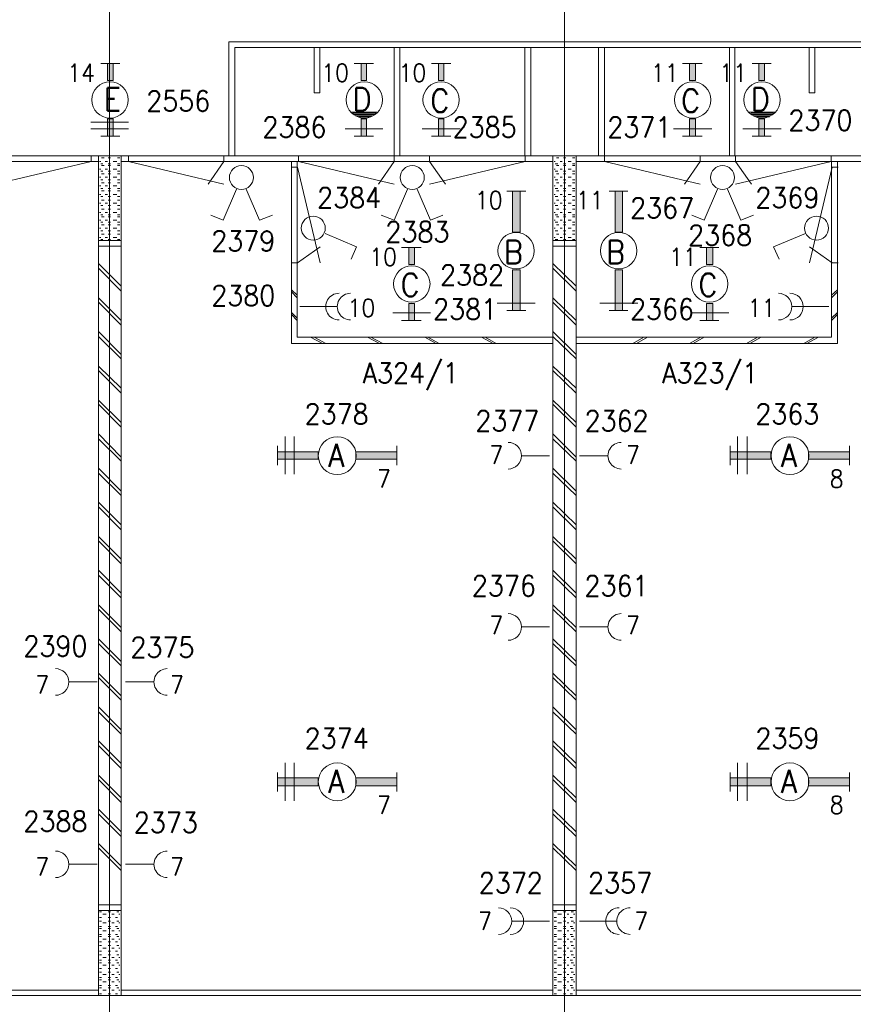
# Model space of a CAD drawing. Header units: metres. Extents: x -119 to 0, y 0 to 84.
# Tile 24 of 53: x -61.39 to -54.07, y 40.44 to 49.1. Entities that reach past the tile are written whole.
import ezdxf
from ezdxf.enums import TextEntityAlignment as Align

# ---------------------------------------------------------------- set-up
doc = ezdxf.new("R2010")
doc.units = ezdxf.units.M
doc.header["$MEASUREMENT"] = 0
doc.layers.add('Level 1', color=1, linetype='Continuous', lineweight=0)
doc.styles.add('Style-STANDARD', font='STANDARD.shx')

# ---------------------------------------------------------------- blocks, each defined once
blk = doc.blocks.new('FCAD15')
at = {"layer": 'Level 1', "color": 1, "linetype": 'Continuous', "lineweight": 0}
blk.add_circle((0, 0), 1, dxfattribs=at)
blk = doc.blocks.new('FCAD16')
at = {"layer": 'Level 1', "color": 1, "linetype": 'Continuous', "lineweight": 0}
blk.add_circle((0, 0), 1, dxfattribs=at)
blk = doc.blocks.new('FCAD17')
at = {"layer": 'Level 1', "color": 1, "linetype": 'Continuous', "lineweight": 0}
blk.add_circle((0, 0), 1, dxfattribs=at)
blk = doc.blocks.new('FCAD18')
at = {"layer": 'Level 1', "color": 1, "linetype": 'Continuous', "lineweight": 0}
blk.add_circle((0, 0), 1, dxfattribs=at)

msp = doc.modelspace()

# ---------------------------------------------------------------- linework, layer by layer
at = {"layer": 'Level 1', "color": 11, "linetype": 'Continuous', "lineweight": 0}
for p, q in [((-60.6001, 62.0781), (-60.6001, 35.362)), ((-56.6041, 62.0781), (-56.6041, 35.362)), ((-106.4536, 47.8994), (-6.9068, 47.8994))]:
    msp.add_line(p, q, dxfattribs=at)
at = {"layer": 'Level 1', "color": 1, "linetype": 'Continuous', "lineweight": 0}
for p, q in [((-59.5514, 47.8994), (-59.5514, 48.9013)), ((-59.5514, 48.9013), (-53.653, 48.9013)), ((-59.5007, 47.8994), (-59.5007, 48.8506)), ((-59.5007, 48.8506), (-53.7076, 48.8506)), ((-58.8029, 48.8506), (-58.8029, 48.453)), ((-58.7522, 48.453), (-58.7522, 48.8506)), ((-58.1011, 47.8994), (-58.1011, 48.8506)), ((-58.0505, 47.8994), (-58.0505, 48.8506)), ((-56.9511, 47.8994), (-56.9511, 48.8506)), ((-56.9004, 47.8994), (-56.9004, 48.8506)), ((-56.304, 47.8994), (-56.304, 48.8506)), ((-56.2533, 47.8994), (-56.2533, 48.8506)), ((-55.1539, 47.8994), (-55.1539, 48.8506)), ((-55.1071, 47.8994), (-55.1071, 48.8506)), ((-54.4561, 48.453), (-54.4561, 48.8506)), ((-54.4054, 48.8506), (-54.4054, 48.453)), ((-60.678, 48.7103), (-60.5104, 48.7103)), ((-58.2805, 48.7103), (-58.452, 48.7103)), ((-57.6021, 48.7103), (-57.7737, 48.7103)), ((-55.3956, 48.7103), (-55.5672, 48.7103)), ((-54.7875, 48.7103), (-54.9551, 48.7103)), ((-58.8029, 48.453), (-58.7522, 48.453)), ((-54.4054, 48.453), (-54.4561, 48.453)), ((-58.2532, 48.2815), (-58.4832, 48.2815)), ((-54.7563, 48.2815), (-54.9863, 48.2815)), ((-60.7638, 48.1957), (-60.4324, 48.1957)), ((-58.261, 48.2737), (-58.4637, 48.2737)), ((-58.2727, 48.262), (-58.452, 48.262)), ((-58.2922, 48.2503), (-58.4403, 48.2503)), ((-58.3039, 48.2425), (-58.413, 48.2425)), ((-54.768, 48.2737), (-54.9629, 48.2737)), ((-54.7758, 48.262), (-54.9551, 48.262)), ((-54.7953, 48.2503), (-54.9473, 48.2503)), ((-54.8031, 48.2425), (-54.9161, 48.2425)), ((-60.7638, 48.1372), (-60.4324, 48.1372)), ((-58.1986, 48.1372), (-58.53, 48.1372)), ((-57.5203, 48.1372), (-57.8555, 48.1372)), ((-55.3099, 48.1372), (-55.6451, 48.1372)), ((-54.7017, 48.1372), (-55.037, 48.1372)), ((-60.678, 48.071), (-60.5104, 48.071)), ((-58.2805, 48.071), (-58.452, 48.071)), ((-57.6021, 48.071), (-57.7737, 48.071)), ((-55.3956, 48.071), (-55.5672, 48.071)), ((-54.7875, 48.071), (-54.9551, 48.071)), ((-64.5909, 47.8989), (-44.5621, 47.8989)), ((-64.4985, 47.8487), (-60.6975, 47.8487)), ((-60.7607, 47.8496), (-61.6007, 47.6496)), ((-60.7607, 47.8996), (-60.7607, 47.8496)), ((-60.6975, 40.5196), (-60.6975, 47.8994)), ((-60.678, 47.8487), (-60.6897, 47.8487)), ((-60.6468, 47.8799), (-60.6702, 47.8799)), ((-60.6195, 47.8487), (-60.639, 47.8487)), ((-60.5923, 47.8799), (-60.6117, 47.8799)), ((-60.5377, 47.8487), (-60.5689, 47.8487)), ((-60.5104, 47.8799), (-60.5299, 47.8799)), ((-60.4987, 40.5196), (-60.4987, 47.8994)), ((-60.4987, 47.8487), (-56.7055, 47.8487)), ((-60.4352, 47.8996), (-60.4352, 47.8496)), ((-60.4352, 47.8496), (-59.5952, 47.6496)), ((-59.5952, 47.8496), (-59.7352, 47.6496)), ((-59.5952, 47.8996), (-59.5952, 47.8496)), ((-59.0017, 46.2504), (-59.0017, 47.8487)), ((-58.951, 46.3049), (-58.951, 47.8487)), ((-58.9392, 47.8996), (-58.9392, 47.8496)), ((-58.9392, 47.8496), (-58.0992, 47.6496)), ((-58.0992, 47.8496), (-58.2392, 47.6496)), ((-58.0992, 47.8996), (-58.0992, 47.8496)), ((-57.7895, 47.8996), (-57.7895, 47.8496)), ((-56.9495, 47.8496), (-57.7895, 47.6496)), ((-57.7895, 47.8496), (-57.6495, 47.6496)), ((-56.9495, 47.8996), (-56.9495, 47.8496)), ((-56.7055, 40.5196), (-56.7055, 47.8994)), ((-56.686, 47.8487), (-56.6938, 47.8487)), ((-56.6548, 47.8799), (-56.6743, 47.8799)), ((-56.6236, 47.8487), (-56.6431, 47.8487)), ((-56.5924, 47.8799), (-56.6119, 47.8799)), ((-56.5457, 47.8487), (-56.573, 47.8487)), ((-56.5145, 47.8799), (-56.534, 47.8799)), ((-56.5028, 40.5196), (-56.5028, 47.8994)), ((-56.5028, 47.8487), (-52.7057, 47.8487)), ((-56.2512, 47.8996), (-56.2512, 47.8496)), ((-56.2512, 47.8496), (-55.4112, 47.6496)), ((-55.4112, 47.8496), (-55.5512, 47.6496)), ((-55.4112, 47.8996), (-55.4112, 47.8496)), ((-55.1015, 47.8996), (-55.1015, 47.8496)), ((-54.2615, 47.8496), (-55.1015, 47.6496)), ((-55.1015, 47.8496), (-54.9615, 47.6496)), ((-54.2615, 47.8996), (-54.2615, 47.8496)), ((-54.2573, 46.3049), (-54.2573, 47.8487)), ((-54.2066, 46.2504), (-54.2066, 47.8487)), ((-60.678, 47.7825), (-60.6897, 47.7825)), ((-60.6585, 47.8292), (-60.678, 47.8292)), ((-60.6585, 47.763), (-60.678, 47.763)), ((-60.6468, 47.8136), (-60.6702, 47.8136)), ((-60.6195, 47.7825), (-60.639, 47.7825)), ((-60.5923, 47.8292), (-60.6117, 47.8292)), ((-60.5923, 47.8136), (-60.6117, 47.8136)), ((-60.5923, 47.763), (-60.6117, 47.763)), ((-60.5377, 47.7825), (-60.5689, 47.7825)), ((-60.5104, 47.8292), (-60.5299, 47.8292)), ((-60.5104, 47.8136), (-60.5299, 47.8136)), ((-60.5104, 47.763), (-60.5299, 47.763)), ((-58.9992, 47.8), (-58.9492, 47.8)), ((-58.9492, 47.8), (-58.7492, 46.96)), ((-56.686, 47.7825), (-56.6938, 47.7825)), ((-56.6626, 47.8292), (-56.686, 47.8292)), ((-56.6626, 47.763), (-56.686, 47.763)), ((-56.6548, 47.8136), (-56.6743, 47.8136)), ((-56.6236, 47.7825), (-56.6431, 47.7825)), ((-56.5924, 47.8292), (-56.6119, 47.8292)), ((-56.5924, 47.8136), (-56.6119, 47.8136)), ((-56.5924, 47.763), (-56.6119, 47.763)), ((-56.5457, 47.7825), (-56.573, 47.7825)), ((-56.5145, 47.8292), (-56.534, 47.8292)), ((-56.5145, 47.8136), (-56.534, 47.8136)), ((-56.5145, 47.763), (-56.534, 47.763)), ((-54.2515, 47.8), (-54.4515, 46.96)), ((-54.2015, 47.8), (-54.2515, 47.8)), ((-60.678, 47.7123), (-60.6897, 47.7123)), ((-60.6585, 47.6889), (-60.678, 47.6889)), ((-60.6468, 47.7396), (-60.6702, 47.7396)), ((-60.6195, 47.7123), (-60.639, 47.7123)), ((-60.5923, 47.7396), (-60.6117, 47.7396)), ((-60.5923, 47.6889), (-60.6117, 47.6889)), ((-60.5377, 47.7123), (-60.5689, 47.7123)), ((-60.5104, 47.7396), (-60.5299, 47.7396)), ((-60.5104, 47.6889), (-60.5299, 47.6889)), ((-56.686, 47.7123), (-56.6938, 47.7123)), ((-56.6626, 47.6889), (-56.686, 47.6889)), ((-56.6548, 47.7396), (-56.6743, 47.7396)), ((-56.6236, 47.7123), (-56.6431, 47.7123)), ((-56.5924, 47.7396), (-56.6119, 47.7396)), ((-56.5924, 47.6889), (-56.6119, 47.6889)), ((-56.5457, 47.7123), (-56.573, 47.7123)), ((-56.5145, 47.7396), (-56.534, 47.7396)), ((-56.5145, 47.6889), (-56.534, 47.6889)), ((-60.678, 47.6343), (-60.6897, 47.6343)), ((-60.6585, 47.6109), (-60.678, 47.6109)), ((-60.6468, 47.6616), (-60.6702, 47.6616)), ((-60.6468, 47.5914), (-60.6702, 47.5914)), ((-60.6195, 47.6343), (-60.639, 47.6343)), ((-60.5923, 47.6616), (-60.6117, 47.6616)), ((-60.5923, 47.6109), (-60.6117, 47.6109)), ((-60.5923, 47.5914), (-60.6117, 47.5914)), ((-60.5377, 47.6343), (-60.5689, 47.6343)), ((-60.5104, 47.6616), (-60.5299, 47.6616)), ((-60.5104, 47.6109), (-60.5299, 47.6109)), ((-60.5104, 47.5914), (-60.5299, 47.5914)), ((-59.4851, 47.607), (-59.6021, 47.3341)), ((-59.3993, 47.607), (-59.2824, 47.3341)), ((-57.9842, 47.607), (-58.1011, 47.3341)), ((-57.8984, 47.607), (-57.7815, 47.3341)), ((-57.1109, 47.5875), (-56.9433, 47.5875)), ((-56.686, 47.6343), (-56.6938, 47.6343)), ((-56.6626, 47.6109), (-56.686, 47.6109)), ((-56.6548, 47.6616), (-56.6743, 47.6616)), ((-56.6548, 47.5914), (-56.6743, 47.5914)), ((-56.6236, 47.6343), (-56.6431, 47.6343)), ((-56.5924, 47.6616), (-56.6119, 47.6616)), ((-56.5924, 47.6109), (-56.6119, 47.6109)), ((-56.5924, 47.5914), (-56.6119, 47.5914)), ((-56.5457, 47.6343), (-56.573, 47.6343)), ((-56.5145, 47.6616), (-56.534, 47.6616)), ((-56.5145, 47.6109), (-56.534, 47.6109)), ((-56.5145, 47.5914), (-56.534, 47.5914)), ((-56.2104, 47.5875), (-56.0467, 47.5875)), ((-55.2592, 47.607), (-55.3761, 47.3341)), ((-55.1734, 47.607), (-55.0565, 47.3341)), ((-60.678, 47.5603), (-60.6897, 47.5603)), ((-60.6585, 47.5408), (-60.678, 47.5408)), ((-60.6468, 47.5096), (-60.6702, 47.5096)), ((-60.6195, 47.5603), (-60.639, 47.5603)), ((-60.5923, 47.5408), (-60.6117, 47.5408)), ((-60.5923, 47.5096), (-60.6117, 47.5096)), ((-60.5377, 47.5603), (-60.5689, 47.5603)), ((-60.5104, 47.5408), (-60.5299, 47.5408)), ((-60.5104, 47.5096), (-60.5299, 47.5096)), ((-56.686, 47.5603), (-56.6938, 47.5603)), ((-56.6626, 47.5408), (-56.686, 47.5408)), ((-56.6548, 47.5096), (-56.6743, 47.5096)), ((-56.6236, 47.5603), (-56.6431, 47.5603)), ((-56.5924, 47.5408), (-56.6119, 47.5408)), ((-56.5924, 47.5096), (-56.6119, 47.5096)), ((-56.5457, 47.5603), (-56.573, 47.5603)), ((-56.5145, 47.5408), (-56.534, 47.5408)), ((-56.5145, 47.5096), (-56.534, 47.5096)), ((-60.678, 47.4823), (-60.6897, 47.4823)), ((-60.6585, 47.4628), (-60.678, 47.4628)), ((-60.6468, 47.4316), (-60.6702, 47.4316)), ((-60.6195, 47.4823), (-60.639, 47.4823)), ((-60.5923, 47.4628), (-60.6117, 47.4628)), ((-60.5923, 47.4316), (-60.6117, 47.4316)), ((-60.5377, 47.4823), (-60.5689, 47.4823)), ((-60.5104, 47.4628), (-60.5299, 47.4628)), ((-60.5104, 47.4316), (-60.5299, 47.4316)), ((-56.686, 47.4823), (-56.6938, 47.4823)), ((-56.6626, 47.4628), (-56.686, 47.4628)), ((-56.6548, 47.4316), (-56.6743, 47.4316)), ((-56.6236, 47.4823), (-56.6431, 47.4823)), ((-56.5924, 47.4628), (-56.6119, 47.4628)), ((-56.5924, 47.4316), (-56.6119, 47.4316)), ((-56.5457, 47.4823), (-56.573, 47.4823)), ((-56.5145, 47.4628), (-56.534, 47.4628)), ((-56.5145, 47.4316), (-56.534, 47.4316)), ((-60.678, 47.4004), (-60.6897, 47.4004)), ((-60.678, 47.3341), (-60.6897, 47.3341)), ((-60.6585, 47.3809), (-60.678, 47.3809)), ((-60.6468, 47.3614), (-60.6702, 47.3614)), ((-60.6195, 47.4004), (-60.639, 47.4004)), ((-60.6195, 47.3341), (-60.639, 47.3341)), ((-60.5923, 47.3809), (-60.6117, 47.3809)), ((-60.5923, 47.3614), (-60.6117, 47.3614)), ((-60.5377, 47.4004), (-60.5689, 47.4004)), ((-60.5377, 47.3341), (-60.5689, 47.3341)), ((-60.5104, 47.3809), (-60.5299, 47.3809)), ((-60.5104, 47.3614), (-60.5299, 47.3614)), ((-59.6021, 47.3341), (-59.7112, 47.377)), ((-59.2824, 47.3341), (-59.1693, 47.377)), ((-58.1011, 47.3341), (-58.2142, 47.377)), ((-57.7815, 47.3341), (-57.6723, 47.377)), ((-56.686, 47.4004), (-56.6938, 47.4004)), ((-56.686, 47.3341), (-56.6938, 47.3341)), ((-56.6626, 47.3809), (-56.686, 47.3809)), ((-56.6548, 47.3614), (-56.6743, 47.3614)), ((-56.6236, 47.4004), (-56.6431, 47.4004)), ((-56.6236, 47.3341), (-56.6431, 47.3341)), ((-56.5924, 47.3809), (-56.6119, 47.3809)), ((-56.5924, 47.3614), (-56.6119, 47.3614)), ((-56.5457, 47.4004), (-56.573, 47.4004)), ((-56.5457, 47.3341), (-56.573, 47.3341)), ((-56.5145, 47.3809), (-56.534, 47.3809)), ((-56.5145, 47.3614), (-56.534, 47.3614)), ((-55.3761, 47.3341), (-55.4853, 47.377)), ((-55.0565, 47.3341), (-54.9434, 47.377)), ((-60.678, 47.264), (-60.6897, 47.264)), ((-60.6585, 47.3146), (-60.678, 47.3146)), ((-60.6585, 47.2406), (-60.678, 47.2406)), ((-60.6468, 47.2913), (-60.6702, 47.2913)), ((-60.6195, 47.264), (-60.639, 47.264)), ((-60.5923, 47.3146), (-60.6117, 47.3146)), ((-60.5923, 47.2913), (-60.6117, 47.2913)), ((-60.5923, 47.2406), (-60.6117, 47.2406)), ((-60.5377, 47.264), (-60.5689, 47.264)), ((-60.5104, 47.3146), (-60.5299, 47.3146)), ((-60.5104, 47.2913), (-60.5299, 47.2913)), ((-60.5104, 47.2406), (-60.5299, 47.2406)), ((-56.686, 47.264), (-56.6938, 47.264)), ((-56.6626, 47.3146), (-56.686, 47.3146)), ((-56.6626, 47.2406), (-56.686, 47.2406)), ((-56.6548, 47.2913), (-56.6743, 47.2913)), ((-56.6236, 47.264), (-56.6431, 47.264)), ((-56.5924, 47.3146), (-56.6119, 47.3146)), ((-56.5924, 47.2913), (-56.6119, 47.2913)), ((-56.5924, 47.2406), (-56.6119, 47.2406)), ((-56.5457, 47.264), (-56.573, 47.264)), ((-56.5145, 47.3146), (-56.534, 47.3146)), ((-56.5145, 47.2913), (-56.534, 47.2913)), ((-56.5145, 47.2406), (-56.534, 47.2406)), ((-60.4987, 47.1548), (-60.6975, 47.1548)), ((-60.678, 47.1821), (-60.6897, 47.1821)), ((-60.6585, 47.1626), (-60.678, 47.1626)), ((-60.6468, 47.2094), (-60.6702, 47.2094)), ((-60.6195, 47.1821), (-60.639, 47.1821)), ((-60.5923, 47.2094), (-60.6117, 47.2094)), ((-60.5923, 47.1626), (-60.6117, 47.1626)), ((-60.5377, 47.1821), (-60.5689, 47.1821)), ((-60.5104, 47.2094), (-60.5299, 47.2094)), ((-60.5104, 47.1626), (-60.5299, 47.1626)), ((-58.7054, 47.2172), (-58.4325, 47.1002)), ((-56.5028, 47.1548), (-56.7055, 47.1548)), ((-56.686, 47.1821), (-56.6938, 47.1821)), ((-56.6626, 47.1626), (-56.686, 47.1626)), ((-56.6548, 47.2094), (-56.6743, 47.2094)), ((-56.6236, 47.1821), (-56.6431, 47.1821)), ((-56.5924, 47.2094), (-56.6119, 47.2094)), ((-56.5924, 47.1626), (-56.6119, 47.1626)), ((-56.5457, 47.1821), (-56.573, 47.1821)), ((-56.5145, 47.2094), (-56.534, 47.2094)), ((-56.5145, 47.1626), (-56.534, 47.1626)), ((-54.4873, 47.2172), (-54.768, 47.1002)), ((-60.4987, 47.1041), (-60.6975, 47.1041)), ((-58.9492, 46.96), (-58.7492, 47.1)), ((-58.4325, 47.1002), (-58.4793, 46.9911)), ((-57.8633, 47.0924), (-58.0349, 47.0924)), ((-56.5028, 47.1041), (-56.7055, 47.1041)), ((-55.2475, 47.0924), (-55.4151, 47.0924)), ((-54.768, 47.1002), (-54.7173, 46.9911)), ((-54.2515, 46.96), (-54.4515, 47.1)), ((-60.4987, 46.7533), (-60.6975, 46.9521)), ((-60.4987, 46.7104), (-60.6975, 46.9131)), ((-58.9992, 46.96), (-58.9492, 46.96)), ((-56.5028, 46.7533), (-56.7055, 46.9521)), ((-56.5028, 46.7104), (-56.7055, 46.9131)), ((-54.2015, 46.96), (-54.2515, 46.96)), ((-58.951, 46.6753), (-59.0017, 46.7221)), ((-54.2573, 46.6753), (-54.2066, 46.7221)), ((-60.4987, 46.4531), (-60.6975, 46.6519)), ((-58.951, 46.6519), (-59.0017, 46.7026)), ((-56.5028, 46.4531), (-56.7055, 46.6519)), ((-54.2573, 46.6519), (-54.2066, 46.7026)), ((-60.4987, 46.4102), (-60.6975, 46.6129)), ((-58.604, 46.5739), (-58.9276, 46.5739)), ((-56.8614, 46.6051), (-57.1967, 46.6051)), ((-56.5028, 46.4102), (-56.7055, 46.6129)), ((-55.9609, 46.6051), (-56.2923, 46.6051)), ((-54.6042, 46.5739), (-54.2807, 46.5739)), ((-58.951, 46.4726), (-59.0017, 46.5233)), ((-58.951, 46.4531), (-59.0017, 46.5038)), ((-57.7815, 46.5194), (-58.1128, 46.5194)), ((-57.1109, 46.5389), (-56.9433, 46.5389)), ((-56.2104, 46.5389), (-56.0467, 46.5389)), ((-55.1617, 46.5194), (-55.4931, 46.5194)), ((-54.2573, 46.4726), (-54.2066, 46.5233)), ((-54.2573, 46.4531), (-54.2066, 46.5038)), ((-57.8633, 46.4531), (-58.0349, 46.4531)), ((-55.2475, 46.4531), (-55.4151, 46.4531)), ((-60.4987, 46.1529), (-60.6975, 46.3556)), ((-60.4987, 46.1139), (-60.6975, 46.3127)), ((-56.7055, 46.3049), (-58.951, 46.3049)), ((-58.7288, 46.2504), (-58.834, 46.3049)), ((-58.7015, 46.2504), (-58.8029, 46.3049)), ((-58.2298, 46.2504), (-58.3351, 46.3049)), ((-58.1986, 46.2504), (-58.3039, 46.3049)), ((-57.7308, 46.2504), (-57.8322, 46.3049)), ((-57.7035, 46.2504), (-57.8049, 46.3049)), ((-57.2318, 46.2504), (-57.3331, 46.3049)), ((-57.2045, 46.2504), (-57.302, 46.3049)), ((-56.5028, 46.1529), (-56.7055, 46.3556)), ((-56.5028, 46.1139), (-56.7055, 46.3127)), ((-56.5028, 46.3049), (-54.2573, 46.3049)), ((-56.0038, 46.2504), (-55.9063, 46.3049)), ((-55.9726, 46.2504), (-55.8751, 46.3049)), ((-55.5048, 46.2504), (-55.4073, 46.3049)), ((-55.4736, 46.2504), (-55.3761, 46.3049)), ((-55.0058, 46.2504), (-54.9083, 46.3049)), ((-54.9746, 46.2504), (-54.8771, 46.3049)), ((-54.5029, 46.2504), (-54.4054, 46.3049)), ((-54.4756, 46.2504), (-54.3742, 46.3049)), ((-56.7055, 46.2504), (-59.0017, 46.2504)), ((-56.5028, 46.2504), (-54.2066, 46.2504)), ((-60.4987, 45.8566), (-60.6975, 46.0515)), ((-56.5028, 45.8566), (-56.7055, 46.0515)), ((-60.4987, 45.8137), (-60.6975, 46.0126)), ((-56.5028, 45.8137), (-56.7055, 46.0126)), ((-60.4987, 45.5564), (-60.6975, 45.7514)), ((-60.4987, 45.5136), (-60.6975, 45.7163)), ((-56.5028, 45.5564), (-56.7055, 45.7514)), ((-56.5028, 45.5136), (-56.7055, 45.7163)), ((-60.4987, 45.2524), (-60.6975, 45.4551)), ((-59.0563, 45.1003), (-59.0563, 45.4317)), ((-58.9783, 45.1003), (-58.9783, 45.4317)), ((-56.5028, 45.2524), (-56.7055, 45.4551)), ((-55.0838, 45.1003), (-55.0838, 45.4317)), ((-54.998, 45.1003), (-54.998, 45.4317)), ((-60.4987, 45.2173), (-60.6975, 45.4122)), ((-59.1264, 45.3498), (-59.1264, 45.1822)), ((-58.0778, 45.3498), (-58.0778, 45.1822)), ((-56.5028, 45.2173), (-56.7055, 45.4122)), ((-55.15, 45.3498), (-55.15, 45.1822)), ((-54.1013, 45.3498), (-54.1013, 45.1822)), ((-56.7367, 45.2641), (-56.9784, 45.2641)), ((-56.4716, 45.2641), (-56.2299, 45.2641)), ((-60.4987, 44.9522), (-60.6975, 45.1549)), ((-60.4987, 44.9132), (-60.6975, 45.112)), ((-56.5028, 44.9522), (-56.7055, 45.1549)), ((-56.5028, 44.9132), (-56.7055, 45.112)), ((-60.4987, 44.6559), (-60.6975, 44.8547)), ((-60.4987, 44.613), (-60.6975, 44.8157)), ((-56.5028, 44.6559), (-56.7055, 44.8547)), ((-56.5028, 44.613), (-56.7055, 44.8157)), ((-60.4987, 44.3557), (-60.6975, 44.5545)), ((-60.4987, 44.3128), (-60.6975, 44.5156)), ((-56.5028, 44.3557), (-56.7055, 44.5545)), ((-56.5028, 44.3128), (-56.7055, 44.5156)), ((-60.4987, 44.0555), (-60.6975, 44.2583)), ((-60.4987, 44.0166), (-60.6975, 44.2154)), ((-56.5028, 44.0555), (-56.7055, 44.2583)), ((-56.5028, 44.0166), (-56.7055, 44.2154)), ((-60.4987, 43.7554), (-60.6975, 43.9542)), ((-56.5028, 43.7554), (-56.7055, 43.9542)), ((-60.4987, 43.7164), (-60.6975, 43.9152)), ((-56.5028, 43.7164), (-56.7055, 43.9152)), ((-56.7367, 43.7593), (-56.9784, 43.7593)), ((-56.4716, 43.7593), (-56.2299, 43.7593)), ((-60.4987, 43.4552), (-60.6975, 43.654)), ((-60.4987, 43.4162), (-60.6975, 43.615)), ((-56.5028, 43.4552), (-56.7055, 43.654)), ((-56.5028, 43.4162), (-56.7055, 43.615)), ((-60.4987, 43.155), (-60.6975, 43.3538)), ((-56.5028, 43.155), (-56.7055, 43.3538)), ((-60.7092, 43.2758), (-60.9548, 43.2758)), ((-60.4987, 43.116), (-60.6975, 43.3148)), ((-60.4597, 43.2758), (-60.2141, 43.2758)), ((-56.5028, 43.116), (-56.7055, 43.3148)), ((-60.4987, 42.8548), (-60.6975, 43.0575)), ((-60.4987, 42.8158), (-60.6975, 43.0146)), ((-56.5028, 42.8548), (-56.7055, 43.0575)), ((-56.5028, 42.8158), (-56.7055, 43.0146)), ((-60.4987, 42.5585), (-60.6975, 42.7574)), ((-56.5028, 42.5585), (-56.7055, 42.7574)), ((-60.4987, 42.5157), (-60.6975, 42.7184)), ((-56.5028, 42.5157), (-56.7055, 42.7184)), ((-59.0563, 42.2311), (-59.0563, 42.5663)), ((-58.9783, 42.2311), (-58.9783, 42.5663)), ((-55.0838, 42.2311), (-55.0838, 42.5663)), ((-54.998, 42.2311), (-54.998, 42.5663)), ((-59.1264, 42.4806), (-59.1264, 42.3129)), ((-58.0778, 42.4806), (-58.0778, 42.3129)), ((-55.15, 42.4806), (-55.15, 42.3129)), ((-54.1013, 42.4806), (-54.1013, 42.3129)), ((-60.4987, 42.2583), (-60.6975, 42.4572)), ((-60.4987, 42.2155), (-60.6975, 42.4182)), ((-56.5028, 42.2583), (-56.7055, 42.4572)), ((-56.5028, 42.2155), (-56.7055, 42.4182)), ((-60.4987, 41.9582), (-60.6975, 42.157)), ((-56.5028, 41.9582), (-56.7055, 42.157)), ((-60.4987, 41.9192), (-60.6975, 42.118)), ((-56.5028, 41.9192), (-56.7055, 42.118)), ((-60.4987, 41.658), (-60.6975, 41.8568)), ((-60.4987, 41.619), (-60.6975, 41.8178)), ((-56.5028, 41.658), (-56.7055, 41.8568)), ((-56.5028, 41.619), (-56.7055, 41.8178)), ((-60.7092, 41.6736), (-60.9548, 41.6736)), ((-60.4597, 41.6736), (-60.2141, 41.6736)), ((-60.6975, 41.3188), (-60.4987, 41.3188)), ((-60.6975, 41.2681), (-60.4987, 41.2681)), ((-56.7055, 41.3188), (-56.5028, 41.3188)), ((-56.7055, 41.2681), (-56.5028, 41.2681)), ((-60.6897, 41.2565), (-60.6702, 41.2565)), ((-60.6897, 41.2058), (-60.6702, 41.2058)), ((-60.6585, 41.237), (-60.6312, 41.237)), ((-60.6117, 41.2565), (-60.5923, 41.2565)), ((-60.6117, 41.2058), (-60.5923, 41.2058)), ((-60.5806, 41.237), (-60.5611, 41.237)), ((-60.5494, 41.2058), (-60.5299, 41.2058)), ((-60.5377, 41.2565), (-60.5182, 41.2565)), ((-60.5182, 41.237), (-60.5104, 41.237)), ((-56.6938, 41.2565), (-56.6743, 41.2565)), ((-56.6938, 41.2058), (-56.6743, 41.2058)), ((-56.6626, 41.237), (-56.6314, 41.237)), ((-56.6119, 41.2565), (-56.5924, 41.2565)), ((-56.6119, 41.2058), (-56.5924, 41.2058)), ((-56.5808, 41.237), (-56.5652, 41.237)), ((-56.5535, 41.2058), (-56.534, 41.2058)), ((-56.5457, 41.2565), (-56.5262, 41.2565)), ((-56.5262, 41.237), (-56.5145, 41.237)), ((-60.6897, 41.1746), (-60.6702, 41.1746)), ((-60.6897, 41.1278), (-60.6702, 41.1278)), ((-60.6897, 41.1083), (-60.6702, 41.1083)), ((-60.6585, 41.159), (-60.6312, 41.159)), ((-60.6117, 41.1746), (-60.5923, 41.1746)), ((-60.6117, 41.1278), (-60.5923, 41.1278)), ((-60.6117, 41.1083), (-60.5923, 41.1083)), ((-60.5806, 41.159), (-60.5611, 41.159)), ((-60.5494, 41.1278), (-60.5299, 41.1278)), ((-60.5377, 41.1746), (-60.5182, 41.1746)), ((-60.5377, 41.1083), (-60.5182, 41.1083)), ((-60.5182, 41.159), (-60.5104, 41.159)), ((-57.0603, 41.1746), (-56.7367, 41.1746)), ((-56.6938, 41.1746), (-56.6743, 41.1746)), ((-56.6938, 41.1278), (-56.6743, 41.1278)), ((-56.6938, 41.1083), (-56.6743, 41.1083)), ((-56.6626, 41.159), (-56.6314, 41.159)), ((-56.6119, 41.1746), (-56.5924, 41.1746)), ((-56.6119, 41.1278), (-56.5924, 41.1278)), ((-56.6119, 41.1083), (-56.5924, 41.1083)), ((-56.5808, 41.159), (-56.5652, 41.159)), ((-56.5535, 41.1278), (-56.534, 41.1278)), ((-56.5457, 41.1746), (-56.5262, 41.1746)), ((-56.5457, 41.1083), (-56.5262, 41.1083)), ((-56.5262, 41.159), (-56.5145, 41.159)), ((-56.148, 41.1746), (-56.4716, 41.1746)), ((-60.6897, 41.0576), (-60.6702, 41.0576)), ((-60.6897, 41.0381), (-60.6702, 41.0381)), ((-60.6585, 41.0888), (-60.6312, 41.0888)), ((-60.6585, 41.0147), (-60.6312, 41.0147)), ((-60.6117, 41.0576), (-60.5923, 41.0576)), ((-60.6117, 41.0381), (-60.5923, 41.0381)), ((-60.5806, 41.0888), (-60.5611, 41.0888)), ((-60.5806, 41.0147), (-60.5611, 41.0147)), ((-60.5494, 41.0576), (-60.5299, 41.0576)), ((-60.5377, 41.0381), (-60.5182, 41.0381)), ((-60.5182, 41.0888), (-60.5104, 41.0888)), ((-60.5182, 41.0147), (-60.5104, 41.0147)), ((-56.6938, 41.0576), (-56.6743, 41.0576)), ((-56.6938, 41.0381), (-56.6743, 41.0381)), ((-56.6626, 41.0888), (-56.6314, 41.0888)), ((-56.6626, 41.0147), (-56.6314, 41.0147)), ((-56.6119, 41.0576), (-56.5924, 41.0576)), ((-56.6119, 41.0381), (-56.5924, 41.0381)), ((-56.5808, 41.0888), (-56.5652, 41.0888)), ((-56.5808, 41.0147), (-56.5652, 41.0147)), ((-56.5535, 41.0576), (-56.534, 41.0576)), ((-56.5457, 41.0381), (-56.5262, 41.0381)), ((-56.5262, 41.0888), (-56.5145, 41.0888)), ((-56.5262, 41.0147), (-56.5145, 41.0147)), ((-60.6897, 40.9914), (-60.6702, 40.9914)), ((-60.6897, 40.9602), (-60.6702, 40.9602)), ((-60.6585, 40.9368), (-60.6312, 40.9368)), ((-60.6117, 40.9914), (-60.5923, 40.9914)), ((-60.6117, 40.9602), (-60.5923, 40.9602)), ((-60.5806, 40.9368), (-60.5611, 40.9368)), ((-60.5494, 40.9914), (-60.5299, 40.9914)), ((-60.5377, 40.9602), (-60.5182, 40.9602)), ((-60.5182, 40.9368), (-60.5104, 40.9368)), ((-56.6938, 40.9914), (-56.6743, 40.9914)), ((-56.6938, 40.9602), (-56.6743, 40.9602)), ((-56.6626, 40.9368), (-56.6314, 40.9368)), ((-56.6119, 40.9914), (-56.5924, 40.9914)), ((-56.6119, 40.9602), (-56.5924, 40.9602)), ((-56.5808, 40.9368), (-56.5652, 40.9368)), ((-56.5535, 40.9914), (-56.534, 40.9914)), ((-56.5457, 40.9602), (-56.5262, 40.9602)), ((-56.5262, 40.9368), (-56.5145, 40.9368)), ((-60.6897, 40.9095), (-60.6702, 40.9095)), ((-60.6897, 40.8783), (-60.6702, 40.8783)), ((-60.6585, 40.8549), (-60.6312, 40.8549)), ((-60.6117, 40.9095), (-60.5923, 40.9095)), ((-60.6117, 40.8783), (-60.5923, 40.8783)), ((-60.5806, 40.8549), (-60.5611, 40.8549)), ((-60.5494, 40.9095), (-60.5299, 40.9095)), ((-60.5377, 40.8783), (-60.5182, 40.8783)), ((-60.5182, 40.8549), (-60.5104, 40.8549)), ((-56.6938, 40.9095), (-56.6743, 40.9095)), ((-56.6938, 40.8783), (-56.6743, 40.8783)), ((-56.6626, 40.8549), (-56.6314, 40.8549)), ((-56.6119, 40.9095), (-56.5924, 40.9095)), ((-56.6119, 40.8783), (-56.5924, 40.8783)), ((-56.5808, 40.8549), (-56.5652, 40.8549)), ((-56.5535, 40.9095), (-56.534, 40.9095)), ((-56.5457, 40.8783), (-56.5262, 40.8783)), ((-56.5262, 40.8549), (-56.5145, 40.8549)), ((-60.6897, 40.8315), (-60.6702, 40.8315)), ((-60.6897, 40.8081), (-60.6702, 40.8081)), ((-60.6897, 40.7575), (-60.6702, 40.7575)), ((-60.6585, 40.7886), (-60.6312, 40.7886)), ((-60.6117, 40.8315), (-60.5923, 40.8315)), ((-60.6117, 40.8081), (-60.5923, 40.8081)), ((-60.6117, 40.7575), (-60.5923, 40.7575)), ((-60.5806, 40.7886), (-60.5611, 40.7886)), ((-60.5494, 40.8315), (-60.5299, 40.8315)), ((-60.5494, 40.7575), (-60.5299, 40.7575)), ((-60.5377, 40.8081), (-60.5182, 40.8081)), ((-60.5182, 40.7886), (-60.5104, 40.7886)), ((-56.6938, 40.8315), (-56.6743, 40.8315)), ((-56.6938, 40.8081), (-56.6743, 40.8081)), ((-56.6938, 40.7575), (-56.6743, 40.7575)), ((-56.6626, 40.7886), (-56.6314, 40.7886)), ((-56.6119, 40.8315), (-56.5924, 40.8315)), ((-56.6119, 40.8081), (-56.5924, 40.8081)), ((-56.6119, 40.7575), (-56.5924, 40.7575)), ((-56.5808, 40.7886), (-56.5652, 40.7886)), ((-56.5535, 40.8315), (-56.534, 40.8315)), ((-56.5535, 40.7575), (-56.534, 40.7575)), ((-56.5457, 40.8081), (-56.5262, 40.8081)), ((-56.5262, 40.7886), (-56.5145, 40.7886)), ((-60.6897, 40.7263), (-60.6702, 40.7263)), ((-60.6897, 40.6795), (-60.6702, 40.6795)), ((-60.6585, 40.7068), (-60.6312, 40.7068)), ((-60.6117, 40.7263), (-60.5923, 40.7263)), ((-60.6117, 40.6795), (-60.5923, 40.6795)), ((-60.5806, 40.7068), (-60.5611, 40.7068)), ((-60.5494, 40.6795), (-60.5299, 40.6795)), ((-60.5377, 40.7263), (-60.5182, 40.7263)), ((-60.5182, 40.7068), (-60.5104, 40.7068)), ((-56.6938, 40.7263), (-56.6743, 40.7263)), ((-56.6938, 40.6795), (-56.6743, 40.6795)), ((-56.6626, 40.7068), (-56.6314, 40.7068)), ((-56.6119, 40.7263), (-56.5924, 40.7263)), ((-56.6119, 40.6795), (-56.5924, 40.6795)), ((-56.5808, 40.7068), (-56.5652, 40.7068)), ((-56.5535, 40.6795), (-56.534, 40.6795)), ((-56.5457, 40.7263), (-56.5262, 40.7263)), ((-56.5262, 40.7068), (-56.5145, 40.7068)), ((-60.6897, 40.66), (-60.6702, 40.66)), ((-60.6897, 40.6093), (-60.6702, 40.6093)), ((-60.6897, 40.5898), (-60.6702, 40.5898)), ((-60.6585, 40.6405), (-60.6312, 40.6405)), ((-60.6117, 40.66), (-60.5923, 40.66)), ((-60.6117, 40.6093), (-60.5923, 40.6093)), ((-60.6117, 40.5898), (-60.5923, 40.5898)), ((-60.5806, 40.6405), (-60.5611, 40.6405)), ((-60.5494, 40.6093), (-60.5299, 40.6093)), ((-60.5377, 40.66), (-60.5182, 40.66)), ((-60.5377, 40.5898), (-60.5182, 40.5898)), ((-60.5182, 40.6405), (-60.5104, 40.6405)), ((-56.6938, 40.66), (-56.6743, 40.66)), ((-56.6938, 40.6093), (-56.6743, 40.6093)), ((-56.6938, 40.5898), (-56.6743, 40.5898)), ((-56.6626, 40.6405), (-56.6314, 40.6405)), ((-56.6119, 40.66), (-56.5924, 40.66)), ((-56.6119, 40.6093), (-56.5924, 40.6093)), ((-56.6119, 40.5898), (-56.5924, 40.5898)), ((-56.5808, 40.6405), (-56.5652, 40.6405)), ((-56.5535, 40.6093), (-56.534, 40.6093)), ((-56.5457, 40.66), (-56.5262, 40.66)), ((-56.5457, 40.5898), (-56.5262, 40.5898)), ((-56.5262, 40.6405), (-56.5145, 40.6405)), ((-100.6488, 40.5196), (-44.5151, 40.5196)), ((-64.4985, 40.5664), (-60.6975, 40.5664)), ((-60.6897, 40.5352), (-60.6702, 40.5352)), ((-60.6585, 40.5664), (-60.6312, 40.5664)), ((-60.6117, 40.5352), (-60.5923, 40.5352)), ((-60.5806, 40.5664), (-60.5611, 40.5664)), ((-60.5494, 40.5352), (-60.5299, 40.5352)), ((-60.5182, 40.5664), (-60.5104, 40.5664)), ((-60.4987, 40.5664), (-56.7055, 40.5664)), ((-56.6938, 40.5352), (-56.6743, 40.5352)), ((-56.6626, 40.5664), (-56.6314, 40.5664)), ((-56.6119, 40.5352), (-56.5924, 40.5352)), ((-56.5808, 40.5664), (-56.5652, 40.5664)), ((-56.5535, 40.5352), (-56.534, 40.5352)), ((-56.5262, 40.5664), (-56.5145, 40.5664)), ((-56.5028, 40.5664), (-52.7057, 40.5664))]:
    msp.add_line(p, q, dxfattribs=at)
for centre, radius in [((-60.5962, 48.3906), 0.1598), ((-58.3623, 48.3906), 0.1598), ((-57.6879, 48.3906), 0.1598), ((-55.4775, 48.3906), 0.1598), ((-54.8693, 48.3906), 0.1598), ((-59.4422, 47.7083), 0.1053), ((-57.9413, 47.7083), 0.1053), ((-55.2163, 47.7083), 0.1053), ((-58.8107, 47.2639), 0.1053), ((-54.3898, 47.2639), 0.1053), ((-57.0291, 47.0651), 0.1598), ((-56.1285, 47.0651), 0.1598), ((-57.9452, 46.7727), 0.1598), ((-55.3293, 46.7727), 0.1598)]:
    msp.add_circle(centre, radius, dxfattribs=at)
for centre, start, end in [((-58.5846, 46.5739), 90.00002, 270.00016), ((-58.4832, 46.5739), 90.00002, 270.00016), ((-54.7251, 46.5739), 270.00006, 90.00005), ((-54.6237, 46.5739), 270.00006, 90.00005), ((-57.0992, 45.264), 270.00006, 89.99997), ((-56.1051, 45.264), 90.00002, 270.00013), ((-57.0992, 43.7592), 270.00006, 89.99997), ((-56.1051, 43.7592), 90.00002, 270.00013), ((-61.0757, 43.2758), 270.00006, 89.99997), ((-60.0933, 43.2758), 90.00002, 270.00013), ((-61.0757, 41.6735), 270.00006, 89.99997), ((-60.0933, 41.6735), 90.00002, 270.00013), ((-57.185, 41.1745), 270.00006, 90.00005), ((-57.0798, 41.1745), 270.00006, 90.00005), ((-56.1246, 41.1745), 90.00002, 270.00019), ((-56.0272, 41.1745), 90.00002, 270.00019)]:
    msp.add_arc(centre, 0.117, start, end, dxfattribs=at)
for points in [[(-60.5689, 48.5621), (-60.6195, 48.5621), (-60.5689, 48.7103), (-60.6195, 48.7103)], [(-60.5689, 48.071), (-60.6195, 48.071), (-60.5689, 48.223), (-60.6195, 48.223)], [(-56.994, 46.8975), (-56.994, 46.5389), (-57.0603, 46.8975), (-57.0603, 46.5389)], [(-56.0934, 46.8975), (-56.0934, 46.5389), (-56.1597, 46.8975), (-56.1597, 46.5389)], [(-58.7678, 45.2329), (-59.1264, 45.2329), (-58.7678, 45.2991), (-59.1264, 45.2991)], [(-54.7914, 45.2329), (-55.15, 45.2329), (-54.7914, 45.2991), (-55.15, 45.2991)], [(-58.7678, 42.3636), (-59.1264, 42.3636), (-58.7678, 42.4338), (-59.1264, 42.4338)], [(-54.7914, 42.3636), (-55.15, 42.3636), (-54.7914, 42.4338), (-55.15, 42.4338)]]:
    msp.add_solid(points, dxfattribs=at)
at = {"layer": 'Level 1', "color": 1, "linetype": 'Continuous', "lineweight": 0, "extrusion": (0, 0, -1)}
for points in [[(58.3896, 48.5621), (58.3429, 48.5621), (58.3896, 48.7103), (58.3429, 48.7103)], [(57.7113, 48.5621), (57.6645, 48.5621), (57.7113, 48.7103), (57.6645, 48.7103)], [(55.5048, 48.5621), (55.4541, 48.5621), (55.5048, 48.7103), (55.4541, 48.7103)], [(54.8966, 48.5621), (54.846, 48.5621), (54.8966, 48.7103), (54.846, 48.7103)], [(58.3896, 48.071), (58.3429, 48.071), (58.3896, 48.223), (58.3429, 48.223)], [(57.7113, 48.071), (57.6645, 48.071), (57.7113, 48.223), (57.6645, 48.223)], [(55.5048, 48.071), (55.4541, 48.071), (55.5048, 48.223), (55.4541, 48.223)], [(54.8966, 48.071), (54.846, 48.071), (54.8966, 48.223), (54.846, 48.223)], [(57.0603, 47.2289), (57.0603, 47.5875), (56.994, 47.2289), (56.994, 47.5875)], [(56.1597, 47.2289), (56.1597, 47.5875), (56.0934, 47.2289), (56.0934, 47.5875)], [(57.9725, 46.9443), (57.9218, 46.9443), (57.9725, 47.0924), (57.9218, 47.0924)], [(55.3566, 46.9443), (55.3021, 46.9443), (55.3566, 47.0924), (55.3021, 47.0924)], [(57.9725, 46.4531), (57.9218, 46.4531), (57.9725, 46.6012), (57.9218, 46.6012)], [(55.3566, 46.4531), (55.3021, 46.4531), (55.3566, 46.6012), (55.3021, 46.6012)], [(58.4364, 45.2991), (58.0778, 45.2991), (58.4364, 45.2329), (58.0778, 45.2329)], [(54.46, 45.2991), (54.1013, 45.2991), (54.46, 45.2329), (54.1013, 45.2329)], [(58.4364, 42.4338), (58.0778, 42.4338), (58.4364, 42.3636), (58.0778, 42.3636)], [(54.46, 42.4338), (54.1013, 42.4338), (54.46, 42.3636), (54.1013, 42.3636)]]:
    msp.add_solid(points, dxfattribs=at)
at = {"layer": 'Level 1', "color": 1, "linetype": 'Continuous', "lineweight": 0}
for points in [[(-60.5689, 48.5621), (-60.6195, 48.5621), (-60.6195, 48.7103), (-60.5689, 48.7103)], [(-58.3896, 48.5621), (-58.3429, 48.5621), (-58.3429, 48.7103), (-58.3896, 48.7103)], [(-57.7113, 48.5621), (-57.6645, 48.5621), (-57.6645, 48.7103), (-57.7113, 48.7103)], [(-55.5048, 48.5621), (-55.4541, 48.5621), (-55.4541, 48.7103), (-55.5048, 48.7103)], [(-54.8966, 48.5621), (-54.846, 48.5621), (-54.846, 48.7103), (-54.8966, 48.7103)], [(-60.5689, 48.071), (-60.6195, 48.071), (-60.6195, 48.223), (-60.5689, 48.223)], [(-58.3896, 48.071), (-58.3429, 48.071), (-58.3429, 48.223), (-58.3896, 48.223)], [(-57.7113, 48.071), (-57.6645, 48.071), (-57.6645, 48.223), (-57.7113, 48.223)], [(-55.5048, 48.071), (-55.4541, 48.071), (-55.4541, 48.223), (-55.5048, 48.223)], [(-54.8966, 48.071), (-54.846, 48.071), (-54.846, 48.223), (-54.8966, 48.223)], [(-57.0603, 47.2289), (-57.0603, 47.5875), (-56.994, 47.5875), (-56.994, 47.2289)], [(-56.1597, 47.2289), (-56.1597, 47.5875), (-56.0934, 47.5875), (-56.0934, 47.2289)], [(-57.9725, 46.9443), (-57.9218, 46.9443), (-57.9218, 47.0924), (-57.9725, 47.0924)], [(-55.3566, 46.9443), (-55.3021, 46.9443), (-55.3021, 47.0924), (-55.3566, 47.0924)], [(-56.994, 46.8975), (-56.994, 46.5389), (-57.0603, 46.5389), (-57.0603, 46.8975)], [(-56.0934, 46.8975), (-56.0934, 46.5389), (-56.1597, 46.5389), (-56.1597, 46.8975)], [(-57.9725, 46.4531), (-57.9218, 46.4531), (-57.9218, 46.6012), (-57.9725, 46.6012)], [(-55.3566, 46.4531), (-55.3021, 46.4531), (-55.3021, 46.6012), (-55.3566, 46.6012)], [(-58.7678, 45.2329), (-59.1264, 45.2329), (-59.1264, 45.2991), (-58.7678, 45.2991)], [(-58.4364, 45.2991), (-58.0778, 45.2991), (-58.0778, 45.2329), (-58.4364, 45.2329)], [(-54.7914, 45.2329), (-55.15, 45.2329), (-55.15, 45.2991), (-54.7914, 45.2991)], [(-54.46, 45.2991), (-54.1013, 45.2991), (-54.1013, 45.2329), (-54.46, 45.2329)], [(-58.7678, 42.3636), (-59.1264, 42.3636), (-59.1264, 42.4338), (-58.7678, 42.4338)], [(-58.4364, 42.4338), (-58.0778, 42.4338), (-58.0778, 42.3636), (-58.4364, 42.3636)], [(-54.7914, 42.3636), (-55.15, 42.3636), (-55.15, 42.4338), (-54.7914, 42.4338)], [(-54.46, 42.4338), (-54.1013, 42.4338), (-54.1013, 42.3636), (-54.46, 42.3636)]]:
    msp.add_3dface(points, dxfattribs=at)

# ---------------------------------------------------------------- block references
at = {"layer": 'Level 1', "color": 1, "linetype": 'Continuous', "lineweight": 0, "xscale": 0.1663, "yscale": 0.1663}
for name, p in [('FCAD15', (-58.6001, 45.2641)), ('FCAD16', (-54.6237, 45.2641)), ('FCAD17', (-58.6001, 42.3987)), ('FCAD18', (-54.6237, 42.3987))]:
    msp.add_blockref(name, p, dxfattribs=at)

# ---------------------------------------------------------------- texts
at = {"layer": 'Level 1', "color": 1, "linetype": 'Continuous', "lineweight": 0, "style": 'Style-STANDARD'}
for s, height, p in [('10', 0.1559, (-58.6189, 48.5505)), ('10', 0.1559, (-57.9406, 48.5505)), ('14', 0.1559, (-60.85, 48.5505)), ('11', 0.1559, (-55.723, 48.5505)), ('11', 0.1559, (-55.1226, 48.5505)), ('2556', 0.1799, (-59.9963, 48.291)), ('2370', 0.1799, (-54.3557, 48.121)), ('2386', 0.1799, (-58.9764, 48.061)), ('2385', 0.1799, (-57.3057, 48.061)), ('2371', 0.1799, (-55.9464, 48.061)), ('2384', 0.1799, (-58.4957, 47.441)), ('10', 0.1559, (-57.2701, 47.4316)), ('11', 0.1559, (-56.3818, 47.4316)), ('2369', 0.1799, (-54.6464, 47.441)), ('2367', 0.1799, (-55.7464, 47.351)), ('2383', 0.1799, (-57.8957, 47.141)), ('2379', 0.1799, (-59.4257, 47.061)), ('2368', 0.1799, (-55.2364, 47.111)), ('10', 0.1559, (-58.1979, 46.9326)), ('11', 0.1559, (-55.5632, 46.9326)), ('2382', 0.1799, (-57.4157, 46.761)), ('2380', 0.1799, (-59.4257, 46.581)), ('10', 0.1559, (-58.3889, 46.4843)), ('2381', 0.1799, (-57.4764, 46.461)), ('2366', 0.1799, (-55.7471, 46.461)), ('11', 0.1559, (-54.8731, 46.4843)), ('A324/1', 0.1799, (-57.955, 45.901)), ('A323/1', 0.1799, (-55.325, 45.901)), ('2378', 0.1799, (-58.6057, 45.541)), ('2363', 0.1799, (-54.6463, 45.541)), ('2377', 0.1799, (-57.1057, 45.481)), ('2362', 0.1799, (-56.1464, 45.481)), ('7', 0.1559, (-57.2039, 45.1939)), ('7', 0.1559, (-56.0032, 45.1939)), ('7', 0.1559, (-58.1902, 44.9834)), ('8', 0.1559, (-54.2138, 44.9834)), ('2376', 0.1799, (-57.1364, 44.031)), ('2361', 0.1799, (-56.1472, 44.031)), ('7', 0.1559, (-57.2039, 43.6969)), ('7', 0.1559, (-56.0032, 43.6969)), ('2390', 0.1799, (-61.0757, 43.501)), ('2375', 0.1799, (-60.1357, 43.491)), ('7', 0.1559, (-61.1914, 43.1745)), ('7', 0.1559, (-60.0069, 43.1745)), ('2374', 0.1799, (-58.6057, 42.691)), ('2359', 0.1799, (-54.6457, 42.691)), ('7', 0.1559, (-58.1902, 42.118)), ('8', 0.1559, (-54.2138, 42.118)), ('2388', 0.1799, (-61.0757, 41.961)), ('2373', 0.1799, (-60.1057, 41.951)), ('7', 0.1559, (-61.1914, 41.5761)), ('7', 0.1559, (-60.0069, 41.5761)), ('2372', 0.1799, (-57.0757, 41.421)), ('2357', 0.1799, (-56.1157, 41.421)), ('7', 0.1559, (-57.3014, 41.0966)), ('7', 0.1559, (-55.9291, 41.0966))]:
    msp.add_text(s, height=height, dxfattribs=at).set_placement(p, align=Align.CENTER)
msp.add_text('E', height=0.2027, dxfattribs=at).set_placement((-60.6507, 48.2932))
for s, p in [('D', (-58.2983, 48.2932)), ('C', (-57.616, 48.2815)), ('C', (-55.4134, 48.2815)), ('D', (-54.8014, 48.2932)), ('B', (-56.9689, 46.9521)), ('B', (-56.0723, 46.9521)), ('C', (-57.8772, 46.6636)), ('C', (-55.2614, 46.6636)), ('A', (-58.5361, 45.1666)), ('A', (-54.5597, 45.1666)), ('A', (-58.5361, 42.3012)), ('A', (-54.5597, 42.3012))]:
    msp.add_text(s, height=0.2027, dxfattribs=at).set_placement(p, align=Align.RIGHT)

doc.saveas('drawing.dxf')
